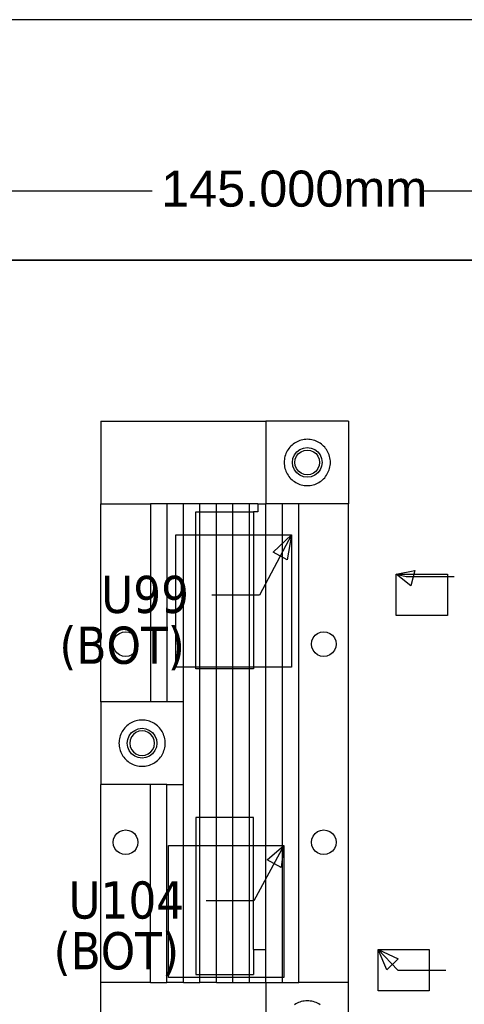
# Model space of a CAD drawing. Extents: x -270 to 272, y -152 to 146.
# Tile 8 of 256: x -116 to -63, y -19 to 100. Entities that reach past the tile are written whole.
import ezdxf

# ---------------------------------------------------------------- set-up
doc = ezdxf.new("R2010")
doc.units = 0
doc.layers.get('0').update_dxf_attribs({"linetype": 'CONTINUOUS'})
doc.styles.add('ARIAL', font='Arial')
doc.styles.add('TAHOMA', font='Tahoma')

msp = doc.modelspace()

# ---------------------------------------------------------------- linework, layer by layer
at = {"color": 250}
for p, q in [((-191.52, 100.25), (-27.81, 100.25)), ((-156.52, 79.52), (-100.31, 79.52)), ((-67.73, 79.52), (-11.52, 79.52)), ((162.03, 71.13), (-257.06, 71.13))]:
    msp.add_line(p, q, dxfattribs=at)
for p, q in [((-185.12, 71.13), (163.48, 71.13)), ((-106.52, 51.63), (-106.52, 41.63)), ((-106.52, 51.63), (-86.52, 51.63)), ((-76.52, 51.63), (-86.52, 51.63)), ((-86.52, 51.63), (-86.52, 41.63)), ((-76.52, 51.63), (-76.52, 41.63)), ((-83.07, 48.95), (-83.22, 48.85)), ((-82.92, 49.05), (-83.07, 48.95)), ((-82.76, 49.14), (-82.92, 49.05)), ((-82.59, 49.21), (-82.76, 49.14)), ((-82.42, 49.28), (-82.59, 49.21)), ((-82.24, 49.33), (-82.42, 49.28)), ((-82.06, 49.37), (-82.24, 49.33)), ((-81.88, 49.4), (-82.06, 49.37)), ((-81.7, 49.42), (-81.88, 49.4)), ((-81.52, 49.43), (-81.7, 49.42)), ((-81.34, 49.42), (-81.52, 49.43)), ((-81.15, 49.4), (-81.34, 49.42)), ((-80.97, 49.37), (-81.15, 49.4)), ((-80.79, 49.33), (-80.97, 49.37)), ((-80.62, 49.28), (-80.79, 49.33)), ((-80.45, 49.21), (-80.62, 49.28)), ((-80.28, 49.14), (-80.45, 49.21)), ((-80.12, 49.05), (-80.28, 49.14)), ((-79.96, 48.95), (-80.12, 49.05)), ((-79.81, 48.85), (-79.96, 48.95)), ((-84.03, 47.86), (-84.11, 47.7)), ((-83.94, 48.03), (-84.03, 47.86)), ((-83.85, 48.18), (-83.94, 48.03)), ((-83.74, 48.33), (-83.85, 48.18)), ((-83.62, 48.47), (-83.74, 48.33)), ((-83.5, 48.61), (-83.62, 48.47)), ((-83.36, 48.73), (-83.5, 48.61)), ((-83.22, 48.85), (-83.36, 48.73)), ((-83.08, 47.53), (-82.79, 47.9)), ((-82.79, 47.9), (-82.42, 48.18)), ((-82.58, 47.69), (-82.27, 47.92)), ((-82.42, 48.18), (-81.98, 48.36)), ((-82.27, 47.92), (-81.91, 48.07)), ((-81.98, 48.36), (-81.52, 48.43)), ((-81.91, 48.07), (-81.52, 48.13)), ((-81.52, 48.43), (-81.05, 48.36)), ((-81.52, 48.13), (-81.13, 48.07)), ((-81.13, 48.07), (-80.77, 47.92)), ((-81.05, 48.36), (-80.62, 48.18)), ((-80.77, 47.92), (-80.46, 47.69)), ((-80.62, 48.18), (-80.25, 47.9)), ((-80.25, 47.9), (-79.96, 47.53)), ((-79.67, 48.73), (-79.81, 48.85)), ((-79.54, 48.61), (-79.67, 48.73)), ((-79.41, 48.47), (-79.54, 48.61)), ((-79.3, 48.33), (-79.41, 48.47)), ((-79.19, 48.18), (-79.3, 48.33)), ((-79.09, 48.03), (-79.19, 48.18)), ((-79.01, 47.86), (-79.09, 48.03)), ((-78.93, 47.7), (-79.01, 47.86)), ((-84.31, 46.81), (-84.32, 46.63)), ((-84.32, 46.63), (-84.31, 46.44)), ((-84.29, 46.99), (-84.31, 46.81)), ((-84.26, 47.17), (-84.29, 46.99)), ((-84.22, 47.35), (-84.26, 47.17)), ((-84.17, 47.53), (-84.22, 47.35)), ((-84.11, 47.7), (-84.17, 47.53)), ((-83.32, 46.63), (-83.26, 47.09)), ((-83.26, 46.16), (-83.32, 46.63)), ((-83.26, 47.09), (-83.08, 47.53)), ((-83.02, 46.63), (-82.97, 47.01)), ((-82.97, 46.24), (-83.02, 46.63)), ((-82.97, 47.01), (-82.82, 47.38)), ((-82.82, 47.38), (-82.58, 47.69)), ((-80.46, 47.69), (-80.22, 47.38)), ((-80.22, 47.38), (-80.07, 47.01)), ((-80.07, 47.01), (-80.02, 46.63)), ((-80.02, 46.63), (-80.07, 46.24)), ((-79.96, 47.53), (-79.78, 47.09)), ((-79.78, 47.09), (-79.72, 46.63)), ((-79.72, 46.63), (-79.78, 46.16)), ((-78.87, 47.53), (-78.93, 47.7)), ((-78.81, 47.35), (-78.87, 47.53)), ((-78.77, 47.17), (-78.81, 47.35)), ((-78.74, 46.99), (-78.77, 47.17)), ((-78.72, 46.81), (-78.74, 46.99)), ((-78.72, 46.63), (-78.72, 46.81)), ((-78.72, 46.44), (-78.72, 46.63)), ((-84.31, 46.44), (-84.29, 46.26)), ((-84.29, 46.26), (-84.26, 46.08)), ((-84.26, 46.08), (-84.22, 45.9)), ((-84.22, 45.9), (-84.17, 45.73)), ((-84.17, 45.73), (-84.11, 45.55)), ((-84.11, 45.55), (-84.03, 45.39)), ((-84.03, 45.39), (-83.94, 45.23)), ((-83.08, 45.73), (-83.26, 46.16)), ((-82.79, 45.35), (-83.08, 45.73)), ((-82.82, 45.88), (-82.97, 46.24)), ((-82.58, 45.56), (-82.82, 45.88)), ((-82.42, 45.07), (-82.79, 45.35)), ((-82.27, 45.33), (-82.58, 45.56)), ((-81.91, 45.18), (-82.27, 45.33)), ((-80.77, 45.33), (-81.13, 45.18)), ((-80.46, 45.56), (-80.77, 45.33)), ((-80.25, 45.35), (-80.62, 45.07)), ((-80.22, 45.88), (-80.46, 45.56)), ((-79.96, 45.73), (-80.25, 45.35)), ((-80.07, 46.24), (-80.22, 45.88)), ((-79.78, 46.16), (-79.96, 45.73)), ((-79.09, 45.23), (-79.01, 45.39)), ((-79.01, 45.39), (-78.93, 45.55)), ((-78.93, 45.55), (-78.87, 45.73)), ((-78.87, 45.73), (-78.81, 45.9)), ((-78.81, 45.9), (-78.77, 46.08)), ((-78.77, 46.08), (-78.74, 46.26)), ((-78.74, 46.26), (-78.72, 46.44)), ((-83.94, 45.23), (-83.85, 45.07)), ((-83.85, 45.07), (-83.74, 44.92)), ((-83.74, 44.92), (-83.62, 44.78)), ((-83.62, 44.78), (-83.5, 44.65)), ((-83.5, 44.65), (-83.36, 44.52)), ((-83.36, 44.52), (-83.22, 44.4)), ((-83.22, 44.4), (-83.07, 44.3)), ((-83.07, 44.3), (-82.92, 44.2)), ((-82.92, 44.2), (-82.76, 44.11)), ((-81.98, 44.89), (-82.42, 45.07)), ((-81.52, 44.83), (-81.98, 44.89)), ((-81.52, 45.13), (-81.91, 45.18)), ((-81.13, 45.18), (-81.52, 45.13)), ((-81.05, 44.89), (-81.52, 44.83)), ((-80.62, 45.07), (-81.05, 44.89)), ((-80.28, 44.11), (-80.12, 44.2)), ((-80.12, 44.2), (-79.96, 44.3)), ((-79.96, 44.3), (-79.81, 44.4)), ((-79.81, 44.4), (-79.67, 44.52)), ((-79.67, 44.52), (-79.54, 44.65)), ((-79.54, 44.65), (-79.41, 44.78)), ((-79.41, 44.78), (-79.3, 44.92)), ((-79.3, 44.92), (-79.19, 45.07)), ((-79.19, 45.07), (-79.09, 45.23)), ((-82.76, 44.11), (-82.59, 44.04)), ((-82.59, 44.04), (-82.42, 43.97)), ((-82.42, 43.97), (-82.24, 43.92)), ((-82.24, 43.92), (-82.06, 43.88)), ((-82.06, 43.88), (-81.88, 43.85)), ((-81.88, 43.85), (-81.7, 43.83)), ((-81.7, 43.83), (-81.52, 43.83)), ((-81.52, 43.83), (-81.34, 43.83)), ((-81.34, 43.83), (-81.15, 43.85)), ((-81.15, 43.85), (-80.97, 43.88)), ((-80.97, 43.88), (-80.79, 43.92)), ((-80.79, 43.92), (-80.62, 43.97)), ((-80.62, 43.97), (-80.45, 44.04)), ((-80.45, 44.04), (-80.28, 44.11)), ((-106.52, 41.63), (-100.52, 41.63)), ((-106.52, 17.62), (-106.52, 41.63)), ((-98.52, 41.63), (-100.52, 41.63)), ((-100.52, 41.63), (-100.52, 17.62)), ((-96.52, 41.63), (-98.52, 41.63)), ((-98.52, 41.63), (-98.52, 17.62)), ((-94.52, 41.63), (-96.52, 41.63)), ((-96.52, 37.85), (-96.52, 41.63)), ((-95.02, 37.85), (-95.02, 40.63)), ((-95.02, 40.63), (-94.52, 40.63)), ((-92.52, 41.63), (-94.52, 41.63)), ((-94.52, 40.63), (-94.52, 41.63)), ((-94.52, 40.63), (-92.52, 40.63)), ((-94.52, 37.85), (-94.52, 40.63)), ((-90.52, 41.63), (-92.52, 41.63)), ((-92.52, 40.63), (-92.52, 41.63)), ((-92.52, 40.63), (-90.52, 40.63)), ((-92.52, 37.85), (-92.52, 40.63)), ((-88.52, 41.63), (-90.52, 41.63)), ((-90.52, 40.63), (-90.52, 41.63)), ((-90.52, 40.63), (-88.52, 40.63)), ((-90.52, 37.85), (-90.52, 40.63)), ((-87.52, 41.63), (-88.52, 41.63)), ((-88.52, 40.63), (-88.52, 41.63)), ((-88.52, 40.63), (-88.02, 40.63)), ((-88.52, 37.85), (-88.52, 40.63)), ((-87.52, 40.63), (-88.02, 40.63)), ((-88.02, 40.63), (-88.02, 37.85)), ((-87.52, 41.63), (-87.52, 40.63)), ((-87.52, 41.63), (-86.52, 41.63)), ((-84.52, 41.63), (-86.52, 41.63)), ((-86.52, 37.85), (-86.52, 41.63)), ((-82.52, 41.63), (-84.52, 41.63)), ((-84.52, 37.85), (-84.52, 41.63)), ((-76.52, 41.63), (-82.52, 41.63)), ((-82.52, -16.37), (-82.52, 41.63)), ((-76.52, -16.37), (-76.52, 41.63)), ((-97.44, 21.85), (-97.44, 37.85)), ((-97.44, 37.85), (-96.52, 37.85)), ((-96.52, 21.85), (-96.52, 37.85)), ((-96.52, 37.85), (-95.02, 37.85)), ((-95.02, 21.85), (-95.02, 37.85)), ((-95.02, 37.85), (-94.52, 37.85)), ((-94.52, 37.85), (-92.52, 37.85)), ((-94.52, 21.85), (-94.52, 37.85)), ((-92.52, 37.85), (-90.52, 37.85)), ((-92.52, 21.85), (-92.52, 37.85)), ((-90.52, 37.85), (-88.52, 37.85)), ((-90.52, 21.85), (-90.52, 37.85)), ((-88.52, 37.85), (-88.02, 37.85)), ((-88.52, 21.85), (-88.52, 37.85)), ((-88.02, 37.85), (-88.02, 21.85)), ((-88.02, 37.85), (-86.52, 37.85)), ((-83.44, 37.85), (-87.29, 30.56)), ((-86.52, 37.85), (-84.52, 37.85)), ((-86.52, 21.85), (-86.52, 37.85)), ((-84.52, 37.85), (-83.44, 37.85)), ((-84.52, 21.85), (-84.52, 37.85)), ((-83.44, 37.85), (-83.44, 21.85)), ((-70.74, 33.1), (-64.54, 33.1)), ((-70.74, 28.1), (-70.74, 33.1)), ((-70.74, 33.1), (-69.54, 32.8)), ((-69.54, 32.8), (-63.74, 32.8)), ((-64.54, 33.1), (-64.54, 28.1)), ((-87.29, 30.56), (-93.08, 30.56)), ((-64.54, 28.1), (-70.74, 28.1)), ((-104.97, 25.01), (-104.82, 25.38)), ((-104.82, 25.38), (-104.58, 25.69)), ((-104.58, 25.69), (-104.27, 25.92)), ((-104.27, 25.92), (-103.91, 26.07)), ((-103.91, 26.07), (-103.52, 26.13)), ((-103.52, 26.13), (-103.13, 26.07)), ((-103.13, 26.07), (-102.77, 25.92)), ((-102.77, 25.92), (-102.46, 25.69)), ((-102.46, 25.69), (-102.22, 25.38)), ((-102.22, 25.38), (-102.07, 25.01)), ((-80.97, 25.01), (-80.82, 25.38)), ((-80.82, 25.38), (-80.58, 25.69)), ((-80.58, 25.69), (-80.27, 25.92)), ((-80.27, 25.92), (-79.91, 26.07)), ((-79.91, 26.07), (-79.52, 26.13)), ((-79.52, 26.13), (-79.13, 26.07)), ((-79.13, 26.07), (-78.77, 25.92)), ((-78.77, 25.92), (-78.46, 25.69)), ((-78.46, 25.69), (-78.22, 25.38)), ((-78.22, 25.38), (-78.07, 25.01)), ((-105.02, 24.63), (-104.97, 25.01)), ((-104.97, 24.24), (-105.02, 24.63)), ((-104.82, 23.88), (-104.97, 24.24)), ((-104.58, 23.56), (-104.82, 23.88)), ((-102.22, 23.88), (-102.46, 23.56)), ((-102.07, 24.24), (-102.22, 23.88)), ((-102.07, 25.01), (-102.02, 24.63)), ((-102.02, 24.63), (-102.07, 24.24)), ((-81.02, 24.63), (-80.97, 25.01)), ((-80.97, 24.24), (-81.02, 24.63)), ((-80.82, 23.88), (-80.97, 24.24)), ((-80.58, 23.56), (-80.82, 23.88)), ((-78.22, 23.88), (-78.46, 23.56)), ((-78.07, 24.24), (-78.22, 23.88)), ((-78.07, 25.01), (-78.02, 24.63)), ((-78.02, 24.63), (-78.07, 24.24)), ((-104.27, 23.33), (-104.58, 23.56)), ((-103.91, 23.18), (-104.27, 23.33)), ((-103.52, 23.13), (-103.91, 23.18)), ((-103.13, 23.18), (-103.52, 23.13)), ((-102.77, 23.33), (-103.13, 23.18)), ((-102.46, 23.56), (-102.77, 23.33)), ((-80.27, 23.33), (-80.58, 23.56)), ((-79.91, 23.18), (-80.27, 23.33)), ((-79.52, 23.13), (-79.91, 23.18)), ((-79.13, 23.18), (-79.52, 23.13)), ((-78.77, 23.33), (-79.13, 23.18)), ((-78.46, 23.56), (-78.77, 23.33)), ((-96.52, 21.85), (-97.44, 21.85)), ((-96.52, 17.62), (-96.52, 21.85)), ((-95.02, 21.85), (-96.52, 21.85)), ((-95.02, 21.63), (-95.02, 21.85)), ((-94.52, 21.85), (-95.02, 21.85)), ((-94.52, 21.63), (-95.02, 21.63)), ((-92.52, 21.85), (-94.52, 21.85)), ((-94.52, 21.63), (-94.52, 21.85)), ((-92.52, 21.63), (-94.52, 21.63)), ((-94.52, 3.63), (-94.52, 21.63)), ((-90.52, 21.85), (-92.52, 21.85)), ((-92.52, 21.63), (-92.52, 21.85)), ((-90.52, 21.63), (-92.52, 21.63)), ((-92.52, 3.63), (-92.52, 21.63)), ((-88.52, 21.85), (-90.52, 21.85)), ((-90.52, 21.63), (-90.52, 21.85)), ((-88.52, 21.63), (-90.52, 21.63)), ((-90.52, 3.63), (-90.52, 21.63)), ((-88.02, 21.85), (-88.52, 21.85)), ((-88.52, 21.63), (-88.52, 21.85)), ((-88.02, 21.63), (-88.52, 21.63)), ((-88.52, 3.63), (-88.52, 21.63)), ((-88.02, 21.85), (-88.02, 21.63)), ((-86.52, 21.85), (-88.02, 21.85)), ((-84.52, 21.85), (-86.52, 21.85)), ((-86.52, 0.25), (-86.52, 21.85)), ((-83.44, 21.85), (-84.52, 21.85)), ((-84.52, 0.25), (-84.52, 21.85)), ((-106.52, 17.62), (-106.52, 7.62)), ((-100.52, 17.62), (-106.52, 17.62)), ((-98.52, 17.62), (-100.52, 17.62)), ((-96.52, 17.62), (-98.52, 17.62)), ((-96.52, 7.62), (-96.52, 17.62)), ((-103.74, 14.33), (-103.85, 14.18)), ((-103.62, 14.47), (-103.74, 14.33)), ((-103.5, 14.61), (-103.62, 14.47)), ((-103.36, 14.73), (-103.5, 14.61)), ((-103.22, 14.85), (-103.36, 14.73)), ((-103.07, 14.95), (-103.22, 14.85)), ((-102.92, 15.05), (-103.07, 14.95)), ((-102.76, 15.14), (-102.92, 15.05)), ((-102.59, 15.21), (-102.76, 15.14)), ((-102.42, 15.28), (-102.59, 15.21)), ((-102.24, 15.33), (-102.42, 15.28)), ((-102.42, 14.18), (-101.98, 14.36)), ((-102.06, 15.37), (-102.24, 15.33)), ((-101.88, 15.4), (-102.06, 15.37)), ((-101.98, 14.36), (-101.52, 14.43)), ((-101.7, 15.42), (-101.88, 15.4)), ((-101.52, 15.43), (-101.7, 15.42)), ((-101.34, 15.42), (-101.52, 15.43)), ((-101.52, 14.43), (-101.05, 14.36)), ((-101.15, 15.4), (-101.34, 15.42)), ((-100.97, 15.37), (-101.15, 15.4)), ((-101.05, 14.36), (-100.62, 14.18)), ((-100.79, 15.33), (-100.97, 15.37)), ((-100.62, 15.28), (-100.79, 15.33)), ((-100.45, 15.21), (-100.62, 15.28)), ((-100.28, 15.14), (-100.45, 15.21)), ((-100.12, 15.05), (-100.28, 15.14)), ((-99.96, 14.95), (-100.12, 15.05)), ((-99.81, 14.85), (-99.96, 14.95)), ((-99.67, 14.73), (-99.81, 14.85)), ((-99.54, 14.61), (-99.67, 14.73)), ((-99.41, 14.47), (-99.54, 14.61)), ((-99.3, 14.33), (-99.41, 14.47)), ((-99.19, 14.18), (-99.3, 14.33)), ((-104.26, 13.17), (-104.29, 12.99)), ((-104.22, 13.35), (-104.26, 13.17)), ((-104.17, 13.53), (-104.22, 13.35)), ((-104.11, 13.7), (-104.17, 13.53)), ((-104.03, 13.86), (-104.11, 13.7)), ((-103.94, 14.03), (-104.03, 13.86)), ((-103.85, 14.18), (-103.94, 14.03)), ((-103.26, 13.09), (-103.08, 13.53)), ((-103.08, 13.53), (-102.79, 13.9)), ((-102.82, 13.38), (-102.97, 13.01)), ((-102.58, 13.69), (-102.82, 13.38)), ((-102.79, 13.9), (-102.42, 14.18)), ((-102.27, 13.92), (-102.58, 13.69)), ((-101.91, 14.07), (-102.27, 13.92)), ((-101.52, 14.13), (-101.91, 14.07)), ((-101.13, 14.07), (-101.52, 14.13)), ((-100.77, 13.92), (-101.13, 14.07)), ((-100.46, 13.69), (-100.77, 13.92)), ((-100.62, 14.18), (-100.25, 13.9)), ((-100.22, 13.38), (-100.46, 13.69)), ((-100.25, 13.9), (-99.96, 13.53)), ((-100.07, 13.01), (-100.22, 13.38)), ((-99.96, 13.53), (-99.78, 13.09)), ((-99.09, 14.03), (-99.19, 14.18)), ((-99.01, 13.86), (-99.09, 14.03)), ((-98.93, 13.7), (-99.01, 13.86)), ((-98.87, 13.53), (-98.93, 13.7)), ((-98.81, 13.35), (-98.87, 13.53)), ((-98.77, 13.17), (-98.81, 13.35)), ((-98.74, 12.99), (-98.77, 13.17)), ((-104.31, 12.81), (-104.32, 12.63)), ((-104.32, 12.63), (-104.31, 12.44)), ((-104.29, 12.99), (-104.31, 12.81)), ((-104.31, 12.44), (-104.29, 12.26)), ((-104.29, 12.26), (-104.26, 12.08)), ((-104.26, 12.08), (-104.22, 11.9)), ((-103.32, 12.63), (-103.26, 13.09)), ((-103.26, 12.16), (-103.32, 12.63)), ((-103.08, 11.73), (-103.26, 12.16)), ((-102.97, 13.01), (-103.02, 12.63)), ((-103.02, 12.63), (-102.97, 12.24)), ((-102.97, 12.24), (-102.82, 11.88)), ((-100.22, 11.88), (-100.07, 12.24)), ((-100.02, 12.63), (-100.07, 13.01)), ((-100.07, 12.24), (-100.02, 12.63)), ((-99.78, 12.16), (-99.96, 11.73)), ((-99.78, 13.09), (-99.72, 12.63)), ((-99.72, 12.63), (-99.78, 12.16)), ((-98.81, 11.9), (-98.77, 12.08)), ((-98.77, 12.08), (-98.74, 12.26)), ((-98.72, 12.81), (-98.74, 12.99)), ((-98.74, 12.26), (-98.72, 12.44)), ((-98.72, 12.63), (-98.72, 12.81)), ((-98.72, 12.44), (-98.72, 12.63)), ((-104.22, 11.9), (-104.17, 11.73)), ((-104.17, 11.73), (-104.11, 11.55)), ((-104.11, 11.55), (-104.03, 11.39)), ((-104.03, 11.39), (-103.94, 11.23)), ((-103.94, 11.23), (-103.85, 11.07)), ((-103.85, 11.07), (-103.74, 10.92)), ((-103.74, 10.92), (-103.62, 10.78)), ((-103.62, 10.78), (-103.5, 10.65)), ((-102.79, 11.35), (-103.08, 11.73)), ((-102.82, 11.88), (-102.58, 11.56)), ((-102.42, 11.07), (-102.79, 11.35)), ((-102.58, 11.56), (-102.27, 11.33)), ((-101.98, 10.89), (-102.42, 11.07)), ((-102.27, 11.33), (-101.91, 11.18)), ((-101.52, 10.83), (-101.98, 10.89)), ((-101.91, 11.18), (-101.52, 11.13)), ((-101.52, 11.13), (-101.13, 11.18)), ((-101.05, 10.89), (-101.52, 10.83)), ((-101.13, 11.18), (-100.77, 11.33)), ((-100.62, 11.07), (-101.05, 10.89)), ((-100.77, 11.33), (-100.46, 11.56)), ((-100.25, 11.35), (-100.62, 11.07)), ((-100.46, 11.56), (-100.22, 11.88)), ((-99.96, 11.73), (-100.25, 11.35)), ((-99.54, 10.65), (-99.41, 10.78)), ((-99.41, 10.78), (-99.3, 10.92)), ((-99.3, 10.92), (-99.19, 11.07)), ((-99.19, 11.07), (-99.09, 11.23)), ((-99.09, 11.23), (-99.01, 11.39)), ((-99.01, 11.39), (-98.93, 11.55)), ((-98.93, 11.55), (-98.87, 11.73)), ((-98.87, 11.73), (-98.81, 11.9)), ((-103.5, 10.65), (-103.36, 10.52)), ((-103.36, 10.52), (-103.22, 10.4)), ((-103.22, 10.4), (-103.07, 10.3)), ((-103.07, 10.3), (-102.92, 10.2)), ((-102.92, 10.2), (-102.76, 10.11)), ((-102.76, 10.11), (-102.59, 10.04)), ((-102.59, 10.04), (-102.42, 9.97)), ((-102.42, 9.97), (-102.24, 9.92)), ((-102.24, 9.92), (-102.06, 9.88)), ((-102.06, 9.88), (-101.88, 9.85)), ((-101.88, 9.85), (-101.7, 9.83)), ((-101.7, 9.83), (-101.52, 9.83)), ((-101.52, 9.83), (-101.34, 9.83)), ((-101.34, 9.83), (-101.15, 9.85)), ((-101.15, 9.85), (-100.97, 9.88)), ((-100.97, 9.88), (-100.79, 9.92)), ((-100.79, 9.92), (-100.62, 9.97)), ((-100.62, 9.97), (-100.45, 10.04)), ((-100.45, 10.04), (-100.28, 10.11)), ((-100.28, 10.11), (-100.12, 10.2)), ((-100.12, 10.2), (-99.96, 10.3)), ((-99.96, 10.3), (-99.81, 10.4)), ((-99.81, 10.4), (-99.67, 10.52)), ((-99.67, 10.52), (-99.54, 10.65)), ((-106.52, -16.37), (-106.52, 7.62)), ((-100.52, 7.62), (-106.52, 7.62)), ((-100.52, -16.37), (-100.52, 7.62)), ((-98.52, 7.62), (-100.52, 7.62)), ((-98.52, -16.37), (-98.52, 7.62)), ((-98.52, 7.62), (-96.52, 7.62)), ((-96.52, 0.25), (-96.52, 7.62)), ((-95.02, 3.63), (-95.02, 0.25)), ((-94.52, 3.63), (-95.02, 3.63)), ((-94.52, 0.25), (-94.52, 3.63)), ((-92.52, 3.63), (-94.52, 3.63)), ((-90.52, 3.63), (-92.52, 3.63)), ((-92.52, 0.25), (-92.52, 3.63)), ((-88.52, 3.63), (-90.52, 3.63)), ((-90.52, 0.25), (-90.52, 3.63)), ((-88.02, 3.63), (-88.52, 3.63)), ((-88.52, 0.25), (-88.52, 3.63)), ((-88.02, 0.25), (-88.02, 3.63)), ((-104.97, 1.01), (-104.82, 1.38)), ((-104.82, 1.38), (-104.58, 1.69)), ((-104.58, 1.69), (-104.27, 1.92)), ((-104.27, 1.92), (-103.91, 2.07)), ((-103.91, 2.07), (-103.52, 2.13)), ((-103.52, 2.13), (-103.13, 2.07)), ((-103.13, 2.07), (-102.77, 1.92)), ((-102.77, 1.92), (-102.46, 1.69)), ((-102.46, 1.69), (-102.22, 1.38)), ((-102.22, 1.38), (-102.07, 1.01)), ((-80.97, 1.01), (-80.82, 1.38)), ((-80.82, 1.38), (-80.58, 1.69)), ((-80.58, 1.69), (-80.27, 1.92)), ((-80.27, 1.92), (-79.91, 2.07)), ((-79.91, 2.07), (-79.52, 2.13)), ((-79.52, 2.13), (-79.13, 2.07)), ((-79.13, 2.07), (-78.77, 1.92)), ((-78.77, 1.92), (-78.46, 1.69)), ((-78.46, 1.69), (-78.22, 1.38)), ((-78.22, 1.38), (-78.07, 1.01)), ((-105.02, 0.63), (-104.97, 1.01)), ((-104.97, 0.24), (-105.02, 0.63)), ((-104.82, -0.12), (-104.97, 0.24)), ((-102.07, 0.24), (-102.22, -0.12)), ((-102.07, 1.01), (-102.02, 0.63)), ((-102.02, 0.63), (-102.07, 0.24)), ((-98.34, -15.75), (-98.34, 0.25)), ((-98.34, 0.25), (-96.52, 0.25)), ((-96.52, -15.75), (-96.52, 0.25)), ((-96.52, 0.25), (-95.02, 0.25)), ((-95.02, 0.25), (-95.02, -15.37)), ((-95.02, 0.25), (-94.52, 0.25)), ((-94.52, -15.37), (-94.52, 0.25)), ((-94.52, 0.25), (-92.52, 0.25)), ((-92.52, 0.25), (-90.52, 0.25)), ((-92.52, -15.37), (-92.52, 0.25)), ((-90.52, -15.37), (-90.52, 0.25)), ((-90.52, 0.25), (-88.52, 0.25)), ((-88.52, -15.37), (-88.52, 0.25)), ((-88.52, 0.25), (-88.02, 0.25)), ((-88.02, -12.37), (-88.02, 0.25)), ((-88.02, 0.25), (-86.52, 0.25)), ((-84.34, 0.25), (-87.99, -6.45)), ((-86.52, 0.25), (-84.52, 0.25)), ((-86.52, -12.37), (-86.52, 0.25)), ((-84.52, 0.25), (-84.34, 0.25)), ((-84.52, -15.75), (-84.52, 0.25)), ((-84.34, 0.25), (-84.34, -15.75)), ((-81.02, 0.63), (-80.97, 1.01)), ((-80.97, 0.24), (-81.02, 0.63)), ((-80.82, -0.12), (-80.97, 0.24)), ((-78.07, 0.24), (-78.22, -0.12)), ((-78.07, 1.01), (-78.02, 0.63)), ((-78.02, 0.63), (-78.07, 0.24)), ((-104.58, -0.44), (-104.82, -0.12)), ((-104.27, -0.67), (-104.58, -0.44)), ((-103.91, -0.82), (-104.27, -0.67)), ((-103.52, -0.87), (-103.91, -0.82)), ((-103.13, -0.82), (-103.52, -0.87)), ((-102.77, -0.67), (-103.13, -0.82)), ((-102.46, -0.44), (-102.77, -0.67)), ((-102.22, -0.12), (-102.46, -0.44)), ((-80.58, -0.44), (-80.82, -0.12)), ((-80.27, -0.67), (-80.58, -0.44)), ((-79.91, -0.82), (-80.27, -0.67)), ((-79.52, -0.87), (-79.91, -0.82)), ((-79.13, -0.82), (-79.52, -0.87)), ((-78.77, -0.67), (-79.13, -0.82)), ((-78.46, -0.44), (-78.77, -0.67)), ((-78.22, -0.12), (-78.46, -0.44)), ((-87.99, -6.45), (-93.78, -6.45)), ((-88.02, -12.37), (-86.52, -12.37)), ((-88.02, -12.37), (-88.02, -15.37)), ((-86.52, -15.75), (-86.52, -12.37)), ((-72.94, -12.35), (-66.74, -12.35)), ((-72.94, -17.35), (-72.94, -12.35)), ((-72.94, -12.35), (-70.55, -14.85)), ((-66.74, -12.35), (-66.74, -17.35)), ((-95.02, -15.37), (-94.52, -15.37)), ((-94.52, -15.75), (-94.52, -15.37)), ((-94.52, -15.37), (-92.52, -15.37)), ((-92.52, -15.75), (-92.52, -15.37)), ((-92.52, -15.37), (-90.52, -15.37)), ((-90.52, -15.75), (-90.52, -15.37)), ((-90.52, -15.37), (-88.52, -15.37)), ((-88.52, -15.37), (-88.02, -15.37)), ((-88.52, -15.75), (-88.52, -15.37)), ((-70.55, -14.85), (-64.75, -14.85)), ((-100.52, -16.37), (-106.52, -16.37)), ((-106.52, -26.37), (-106.52, -16.37)), ((-100.52, -16.37), (-98.52, -16.37)), ((-96.52, -16.37), (-98.52, -16.37)), ((-96.52, -15.75), (-98.34, -15.75)), ((-96.52, -16.37), (-96.52, -15.75)), ((-94.52, -15.75), (-96.52, -15.75)), ((-96.52, -16.37), (-94.52, -16.37)), ((-94.52, -16.37), (-94.52, -15.75)), ((-92.52, -15.75), (-94.52, -15.75)), ((-92.52, -16.37), (-94.52, -16.37)), ((-92.52, -16.37), (-92.52, -15.75)), ((-90.52, -15.75), (-92.52, -15.75)), ((-92.52, -16.37), (-90.52, -16.37)), ((-90.52, -16.37), (-90.52, -15.75)), ((-88.52, -15.75), (-90.52, -15.75)), ((-90.52, -16.37), (-88.52, -16.37)), ((-88.52, -16.37), (-88.52, -15.75)), ((-86.52, -15.75), (-88.52, -15.75)), ((-88.52, -16.37), (-86.52, -16.37)), ((-86.52, -16.37), (-86.52, -15.75)), ((-84.52, -15.75), (-86.52, -15.75)), ((-86.52, -16.37), (-86.52, -26.37)), ((-86.52, -16.37), (-84.52, -16.37)), ((-84.52, -16.37), (-84.52, -15.75)), ((-84.34, -15.75), (-84.52, -15.75)), ((-84.52, -16.37), (-82.52, -16.37)), ((-76.52, -16.37), (-82.52, -16.37)), ((-76.52, -26.37), (-76.52, -16.37)), ((-66.74, -17.35), (-72.94, -17.35)), ((-82.92, -18.95), (-83.07, -19.05)), ((-82.76, -18.86), (-82.92, -18.95)), ((-82.59, -18.79), (-82.76, -18.86)), ((-82.42, -18.72), (-82.59, -18.79)), ((-82.24, -18.67), (-82.42, -18.72)), ((-82.06, -18.63), (-82.24, -18.67)), ((-81.88, -18.6), (-82.06, -18.63)), ((-81.7, -18.58), (-81.88, -18.6)), ((-81.52, -18.57), (-81.7, -18.58)), ((-81.34, -18.58), (-81.52, -18.57)), ((-81.15, -18.6), (-81.34, -18.58)), ((-80.97, -18.63), (-81.15, -18.6)), ((-80.79, -18.67), (-80.97, -18.63)), ((-80.62, -18.72), (-80.79, -18.67)), ((-80.45, -18.79), (-80.62, -18.72)), ((-80.28, -18.86), (-80.45, -18.79)), ((-80.12, -18.95), (-80.28, -18.86)), ((-79.96, -19.05), (-80.12, -18.95))]:
    msp.add_line(p, q)

# ---------------------------------------------------------------- texts
at = {"color": 250, "insert": (-99.22, 77.54), "char_height": 4.371, "attachment_point": 7, "style": 'ARIAL'}
msp.add_mtext('145.000mm', dxfattribs=at)
at = {"char_height": 4.498, "attachment_point": 7, "style": 'TAHOMA'}
for s, insert in [('U99', (-106.48, 28.31)), ('(BOT)', (-111.54, 21.43)), ('U104', (-110.43, -8.7)), ('(BOT)', (-112.24, -15.57))]:
    msp.add_mtext(s, dxfattribs=dict(at, insert=insert))

# ---------------------------------------------------------------- meshes
mesh = msp.add_polyface()
corners = [(-83.44, 37.85), (-83.94, 34.84), (-85.65, 35.74)]
mesh.append_faces([[corners[k] for k in face] for face in [(0, 1, 2)]])
mesh = msp.add_polyface()
corners = [(-68.5, 33.54), (-68.96, 31.67), (-70.74, 33.1)]
mesh.append_faces([[corners[k] for k in face] for face in [(0, 1, 2)]])
mesh = msp.add_polyface()
corners = [(-84.34, 0.25), (-84.69, -2.41), (-86.39, -1.49)]
mesh.append_faces([[corners[k] for k in face] for face in [(0, 1, 2)]])
mesh = msp.add_polyface()
corners = [(-70.51, -13.49), (-71.9, -14.83), (-72.94, -12.35)]
mesh.append_faces([[corners[k] for k in face] for face in [(0, 1, 2)]])

doc.saveas('drawing.dxf')
